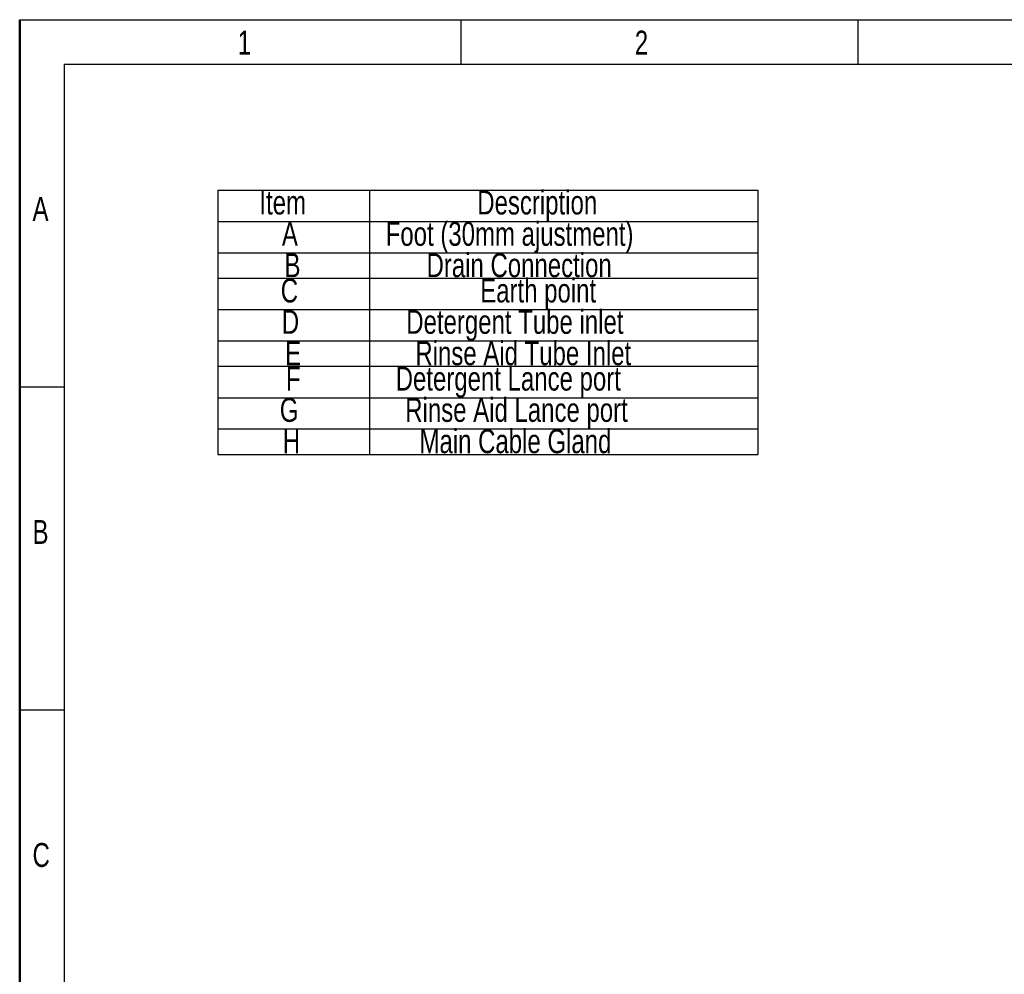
# Model space of a CAD drawing. Header units: millimetres. Extents: x 0 to 4200, y 0 to 2970.
# Tile 9 of 75: x 0 to 1442, y 1572 to 2970. Entities that reach past the tile are written whole.
import ezdxf

# ---------------------------------------------------------------- set-up
doc = ezdxf.new("R2010")
doc.units = ezdxf.units.MM
doc.header["$LTSCALE"] = 10
doc.linetypes.add('CENTERX2', pattern=[20.32, 12.7, -2.54, 2.54, -2.54])
doc.layers.add('BOARDER', color=7, linetype='Continuous', lineweight=25)
doc.layers.add('COMPONENT', color=7, linetype='Continuous')
doc.styles.add('SLDTEXTSTYLE1', font='TXT', dxfattribs={"width": 0.75})

# ---------------------------------------------------------------- blocks, each defined once
blk = doc.blocks.new('SW_TABLEANNOTATION_1')
at = {"layer": 'BOARDER', "color": 0}
for p, q in [((0, 0), (0, -45.9)), ((0, 0), (221.7, 0)), ((221.7, 0), (221.7, -45.9)), ((221.7, 0), (790.5, 0)), ((790.5, 0), (790.5, -45.9)), ((0, -45.9), (0, -91.7)), ((0, -45.9), (221.7, -45.9)), ((221.7, -45.9), (221.7, -91.7)), ((221.7, -45.9), (790.5, -45.9)), ((790.5, -45.9), (790.5, -91.7)), ((0, -91.7), (0, -128.9)), ((0, -91.7), (221.7, -91.7)), ((221.7, -91.7), (221.7, -128.9)), ((221.7, -91.7), (790.5, -91.7)), ((790.5, -91.7), (790.5, -128.9)), ((0, -128.9), (0, -174.8)), ((0, -128.9), (221.7, -128.9)), ((221.7, -128.9), (221.7, -174.8)), ((221.7, -128.9), (790.5, -128.9)), ((790.5, -128.9), (790.5, -174.8)), ((0, -174.8), (0, -220.6)), ((0, -174.8), (221.7, -174.8)), ((221.7, -174.8), (221.7, -220.6)), ((221.7, -174.8), (790.5, -174.8)), ((790.5, -174.8), (790.5, -220.6)), ((0, -220.6), (0, -257.8)), ((0, -220.6), (221.7, -220.6)), ((221.7, -220.6), (221.7, -257.8)), ((221.7, -220.6), (790.5, -220.6)), ((790.5, -220.6), (790.5, -257.8)), ((0, -257.8), (0, -303.7)), ((0, -257.8), (221.7, -257.8)), ((221.7, -257.8), (221.7, -303.7)), ((221.7, -257.8), (790.5, -257.8)), ((790.5, -257.8), (790.5, -303.7)), ((0, -303.7), (0, -349.5)), ((0, -303.7), (221.7, -303.7)), ((221.7, -303.7), (221.7, -349.5)), ((221.7, -303.7), (790.5, -303.7)), ((790.5, -303.7), (790.5, -349.5)), ((0, -349.5), (0, -386.7)), ((0, -349.5), (221.7, -349.5)), ((221.7, -349.5), (221.7, -386.7)), ((221.7, -349.5), (790.5, -349.5)), ((790.5, -349.5), (790.5, -386.7)), ((0, -386.7), (221.7, -386.7)), ((221.7, -386.7), (790.5, -386.7))]:
    blk.add_line(p, q, dxfattribs=at)
at = {"layer": 'BOARDER', "color": 0, "char_height": 35, "attachment_point": 1, "style": 'SLDTEXTSTYLE1'}
for s, insert in [('Description', (379.7, -0.4)), ('Item', (60.6, -0.4)), ('Foot (30mm ajustment)', (245.6, -46.3)), ('A', (93.6, -46.3)), ('B', (97.4, -92.2)), ('Drain Connection', (305.4, -92.2)), ('C', (91.9, -129.3)), ('Earth point', (384, -129.3)), ('Detergent Tube inlet', (275.7, -175.2)), ('D', (93.5, -175.2)), ('E', (98.3, -221.1)), ('Rinse Aid Tube Inlet', (289, -221.1)), ('F', (99.5, -258.3)), ('Detergent Lance port', (260.2, -258.3)), ('Rinse Aid Lance port', (274.2, -304.1)), ('G', (90.5, -304.1)), ('H', (94.9, -350)), ('Main Cable Gland', (295.1, -350))]:
    blk.add_mtext(s, dxfattribs=dict(at, insert=insert))

msp = doc.modelspace()

# ---------------------------------------------------------------- linework, layer by layer
at = {"layer": 'BOARDER', "linetype": 'Continuous', "lineweight": 50}
msp.add_line((0, 0), (0, 2970), dxfattribs=at)
at = {"layer": 'BOARDER'}
for p, q in [((646.4, 2905), (646.4, 2970)), ((1227.8, 2905), (1227.8, 2970)), ((65, 2905), (65, 65)), ((65, 2432), (0, 2432)), ((65, 1959), (0, 1959))]:
    msp.add_line(p, q, dxfattribs=at)
at = {"layer": 'BOARDER', "linetype": 'CENTERX2'}
for p, q in [((646.4, 2905), (1227.8, 2905)), ((65, 2432), (65, 1959))]:
    msp.add_line(p, q, dxfattribs=at)
at = {"layer": 'COMPONENT'}
for p, q in [((0, 2970), (4200, 2970)), ((65, 2905), (4135, 2905))]:
    msp.add_line(p, q, dxfattribs=at)

# ---------------------------------------------------------------- block references
at = {"layer": 'BOARDER'}
msp.add_blockref('SW_TABLEANNOTATION_1', (290.379, 2720.206), dxfattribs=at)

# ---------------------------------------------------------------- texts
at = {"layer": 'BOARDER', "char_height": 35, "style": 'SLDTEXTSTYLE1'}
for s, insert, attachment_point in [('1', (329.12, 2953.934), 2), ('2', (910.52, 2953.934), 2), ('A', (18.815, 2710.397), 1), ('B', (18.815, 2237.397), 1), ('C', (18.815, 1764.397), 1)]:
    msp.add_mtext(s, dxfattribs=dict(at, insert=insert, attachment_point=attachment_point))

doc.saveas('drawing.dxf')
